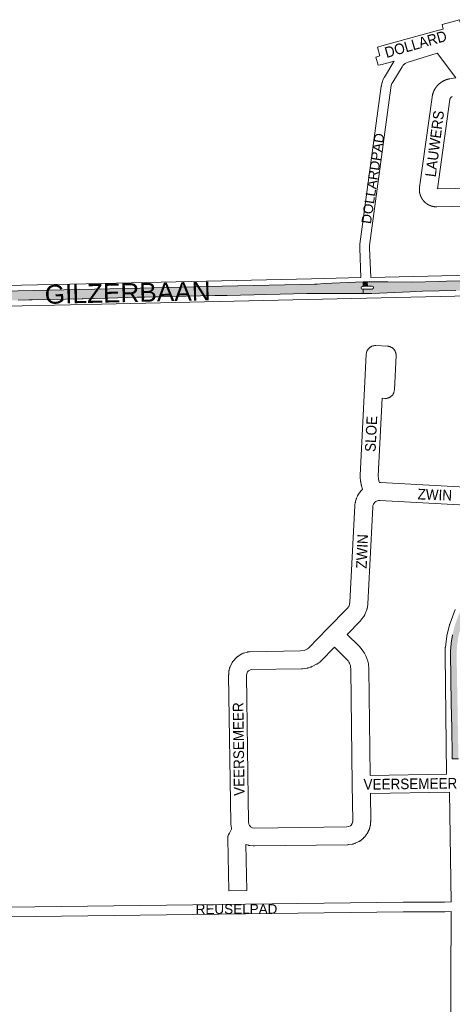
# Paper-space layout 'Layout1' of a CAD drawing. Header units: metres. Extents: x 123097 to 144122, y 392739 to 407589.
# Tile 126 of 256: x 130691 to 131004, y 395619 to 396334. Entities that reach past the tile are written whole.
import ezdxf
from ezdxf.enums import TextEntityAlignment as Align

# ---------------------------------------------------------------- set-up
doc = ezdxf.new("R2010")
doc.units = ezdxf.units.M
doc.header["$MEASUREMENT"] = 0
for name, color, linetype, lineweight in [('gs-anno-wegen algemeen tekst', 7, 'Continuous', 0), ('gs-knt-aanvullende hoofdweg', 7, 'Continuous', 0), ('gs-knt-fietspaden', 7, 'Continuous', 0), ('gs-knt-wegen algemeen', 7, 'Continuous', 0), ('gs-vlk-plantopografie wegen algemeen', 7, 'Continuous', 0), ('ir-ARC-asfalt-hoofdwegen-te inspecteren', 5, 'Continuous', 0)]:
    doc.layers.add(name, color=color, linetype=linetype, lineweight=lineweight)
doc.styles.add('Style-Arial', font='arial.ttf')

psp = doc.layouts.get("Layout1")

# ---------------------------------------------------------------- hatches: boundary and pattern name
at = {"layer": 'ir-ARC-asfalt-hoofdwegen-te inspecteren', "linetype": 'Continuous', "lineweight": 13}
for points in [[(130939.672, 396139.997), (130939.532, 396143.331), (130911.411, 396142.085), (130906.227, 396141.698), (130906.045, 396141.684), (130904.233, 396141.549), (130894.085, 396141.337), (130837.3, 396140.15), (130786.36, 396138.98), (130777.82, 396138.84), (130578.822, 396134.433), (130563.906, 396134.132), (130557.496, 396133.913), (130557.68, 396127.244), (130568.596, 396127.471), (130576.497, 396127.613), (130591.295, 396127.878), (130591.32, 396127.879), (130599.367, 396128.069), (130599.842, 396128.08), (130688.07, 396129.965), (130689.551, 396129.997), (130697.27, 396130.164), (130699.664, 396130.216), (130735.881, 396130.97), (130736.48, 396130.985), (130744.298, 396131.181), (130744.61, 396131.193), (130754.698, 396131.585), (130775.711, 396132.093), (130781.236, 396132.254), (130788.898, 396132.427), (130789.62, 396132.443), (130790.843, 396132.418), (130832.139, 396133.303), (130840.972, 396133.492), (130898.815, 396134.795), (130902.778, 396134.822), (130908.963, 396134.865), (130939.725, 396134.746), (130939.718, 396137.972), (130939.209, 396137.974), (130938.493, 396138.247), (130938.176, 396138.945), (130938.443, 396139.663), (130939.139, 396139.985)], [(130942.572, 396143.36), (130942.715, 396140.065), (130945.698, 396140.132), (130946.163, 396140.126), (130946.898, 396139.858), (130947.221, 396139.146), (130946.938, 396138.417), (130946.219, 396138.109), (130945.733, 396138.101), (130942.803, 396138.038), (130939.718, 396137.972), (130939.725, 396134.746), (130944.437, 396134.862), (130945.857, 396134.898), (130973.8, 396136.176), (130982.715, 396136.461), (131006.87, 396136.96), (131014.32, 396137), (131016.463, 396136.945), (131021.78, 396136.81), (131029.19, 396136.17), (131032.25, 396136.16), (131033.132, 396136.059), (131035.301, 396135.81), (131035.237, 396139.69), (131033.09, 396139.62), (131031.659, 396139.64), (131030.785, 396139.955), (131030.382, 396140.792), (131030.681, 396141.671), (131031.51, 396142.09), (131033.061, 396142.13), (131035.197, 396142.116), (131035.13, 396146.2), (131033.05, 396145.78), (131030.93, 396145.6), (131027.71, 396145.47), (131024.21, 396144.94), (131020.7, 396144.51), (131016.205, 396144.175), (131013.73, 396143.99), (131000, 396143.696), (130994.162, 396143.478), (130975.047, 396143.041), (130957.486, 396143.288), (130945.823, 396143.392)]]:
    psp.add_hatch(color=5, dxfattribs=at).paths.add_polyline_path(points, flags=0)
at = {"layer": 'ir-ARC-asfalt-hoofdwegen-te inspecteren', "linetype": 'Continuous', "lineweight": 13, "extrusion": (0, 0, -1)}
psp.add_hatch(color=5, dxfattribs=at).paths.add_polyline_path([(-131008.651, 395800.751), (-131007.38, 395873.714), (-131007.777, 395880.039), (-131008.753, 395886.3), (-131010.299, 395892.446), (-131012.402, 395898.424), (-131014.963, 395904.186), (-131018.052, 395909.683), (-131021.642, 395914.867), (-131025.702, 395919.692), (-131030.832, 395925.14), (-131035.574, 395930.93), (-131037.464, 395933.485), (-131041.1, 395939.634), (-131044.063, 395946.133), (-131046.319, 395952.911), (-131047.845, 395959.889), (-131048.621, 395966.99), (-131049.168, 395977.311), (-131044.698, 395977.539), (-131044.575, 395975.411), (-131044.536, 395974.215), (-131044.093, 395966.76), (-131043.753, 395963.354), (-131043.39, 395959.955), (-131042.044, 395954.309), (-131040.228, 395948.795), (-131037.956, 395943.453), (-131035.244, 395938.321), (-131032.918, 395935.053), (-131030.482, 395931.866), (-131028.334, 395929.231), (-131026.11, 395926.658), (-131024.136, 395924.494), (-131022.11, 395922.38), (-131018.341, 395917.82), (-131015.032, 395913.32), (-131014.838, 395913.056), (-131011.212, 395906.691), (-131008.207, 395900.011), (-131005.85, 395893.076), (-131004.343, 395887.166), (-131003.373, 395881.144), (-131002.95, 395875.06), (-131002.958, 395874.564), (-131003.258, 395854.954), (-131003.567, 395837.903), (-131003.897, 395819.281), (-131004.156, 395800.505), (-131004.202, 395799.471), (-131004.225, 395797.153), (-131008.712, 395797.224)], flags=0)

# ---------------------------------------------------------------- linework, layer by layer
at = {"layer": 'gs-knt-aanvullende hoofdweg', "color": 7, "linetype": 'Continuous', "flags": 128}
for points in [[(129584.913, 396116.783), (129633.649, 396117.525), (130527.251, 396137.59), (130527.269, 396137.59), (130738.81, 396141.834), (130902.054, 396145.591), (130938.058, 396146.402)], [(130945.078, 396146.557), (131038.101, 396148.545)], [(131038.33, 396133.527), (130942.059, 396131.469), (130739.145, 396126.818), (130739.123, 396126.818), (130527.58, 396122.574)], [(131003.352, 395693.419), (131002.246, 395773.03)], [(130970.111, 395513.201), (130980.314, 395524.945), (130982.316, 395527.382), (130985.954, 395532.656), (130988.956, 395538.258), (130990.849, 395542.804), (130990.958, 395543.053), (130991.076, 395543.298), (130993.105, 395547.323), (130994.925, 395551.36), (130998.042, 395559.67), (130999.262, 395563.688), (131001.274, 395572.254), (131002.542, 395580.923), (131002.988, 395587.142), (131003.383, 395686.395)]]:
    psp.add_lwpolyline(points, dxfattribs=at)
at = {"layer": 'gs-knt-fietspaden', "color": 7, "linetype": 'Continuous', "flags": 128}
for points in [[(130993.355, 396309.257), (130972.321, 396302.648), (130971.129, 396302.147), (130970.078, 396301.611), (130969.691, 396301.356), (130969.408, 396301.129), (130968.514, 396300.224), (130967.797, 396299.404), (130961.11, 396288.25), (130960.5, 396287.106), (130960.286, 396286.487), (130960.043, 396285.712), (130959.696, 396284.155), (130944.231, 396169.792), (130944.149, 396167.978), (130945.078, 396146.557)], [(130938.058, 396146.402), (130937.129, 396167.829), (130937.126, 396167.984), (130937.13, 396168.139), (130937.226, 396170.265), (130937.236, 396170.422), (130937.254, 396170.577), (130952.76, 396285.242), (130952.783, 396285.389), (130952.812, 396285.534), (130953.223, 396287.382), (130953.258, 396287.527), (130953.3, 396287.67), (130953.603, 396288.637), (130953.635, 396288.733), (130953.956, 396289.662), (130954.003, 396289.791), (130954.056, 396289.918), (130954.113, 396290.043), (130954.176, 396290.165), (130954.957, 396291.63), (130954.999, 396291.708), (130955.044, 396291.784), (130961.938, 396303.283), (130962.003, 396303.386)], [(130587.033, 395688.455), (130968.571, 395693.194), (130968.61, 395693.194), (130998.563, 395693.235), (131003.352, 395693.419)], [(131003.383, 395686.395), (130998.768, 395686.218), (130998.638, 395686.215), (130968.639, 395686.174), (130587.144, 395681.436), (130587.139, 395681.436), (130578.237, 395681.208), (130578.217, 395681.208), (130567.93, 395681.002), (130567.916, 395681.002), (130559.165, 395680.525), (130559.161, 395680.525), (130552.228, 395679.607), (130548.939, 395678.878), (130548.88, 395678.866), (130540.146, 395677.085), (130321.742, 395620.925), (130321.734, 395620.923), (130321.62, 395620.895), (130321.443, 395620.856)]]:
    psp.add_lwpolyline(points, dxfattribs=at)
at = {"layer": 'gs-knt-wegen algemeen', "color": 7, "linetype": 'Continuous', "flags": 128}
for points in [[(130962.003, 396303.386), (130956.693, 396301.915), (130956.641, 396301.901), (130953.388, 396301.029), (130950.478, 396300.539, -0.3428846), (130950.468, 396300.546), (130948.724, 396306.303, -0.3847469), (130948.731, 396306.315), (130951.719, 396307.219), (130950.01, 396313.593, -0.384025), (130950.016, 396313.605), (130953.243, 396314.47), (130994.546, 396325.912), (130994.633, 396325.935), (130997.747, 396326.751), (130996.841, 396330.126, -0.3840252), (130996.848, 396330.138), (131009.405, 396333.507, -0.3903793), (131009.416, 396333.501), (131011.087, 396327.276), (131011.158, 396326.983), (131011.199, 396326.773)], [(131002.246, 395773.03), (130944.845, 395772.19), (130945.085, 395752.137), (130945.082, 395751.833), (130945.064, 395751.53), (130944.904, 395749.568), (130944.878, 395749.305), (130944.84, 395749.042), (130944.792, 395748.782), (130944.733, 395748.523), (130944.383, 395747.119), (130944.303, 395746.829), (130944.21, 395746.542), (130944.104, 395746.26), (130943.563, 395744.918), (130943.457, 395744.67), (130943.341, 395744.428), (130943.215, 395744.19), (130943.08, 395743.957), (130942.935, 395743.731), (130941.329, 395741.331), (130941.174, 395741.11), (130941.01, 395740.896), (130940.838, 395740.689), (130940.657, 395740.489), (130940.468, 395740.296), (130939.433, 395739.285), (130939.213, 395739.08), (130938.985, 395738.886), (130938.748, 395738.702), (130937.582, 395737.843), (130937.362, 395737.688), (130937.135, 395737.541), (130936.902, 395737.404), (130936.664, 395737.277), (130936.421, 395737.16), (130933.795, 395735.962), (130933.52, 395735.844), (130933.239, 395735.739), (130932.954, 395735.647), (130932.666, 395735.568), (130932.373, 395735.502), (130932.078, 395735.45), (130929.224, 395735.013), (130928.927, 395734.974), (130928.627, 395734.95), (130928.327, 395734.939), (130860.775, 395734.023), (130860.507, 395734.025), (130860.238, 395734.038), (130859.97, 395734.062), (130857.397, 395734.347), (130857.086, 395734.389), (130856.778, 395734.446), (130856.472, 395734.517), (130856.171, 395734.604), (130854.789, 395735.036), (130854.534, 395735.122), (130854.492, 395735.138), (130855.191, 395701.754, -0.3275657), (130855.184, 395701.746), (130842.183, 395701.473, -0.3275669), (130842.175, 395701.481), (130841.382, 395739.284), (130841.383, 395739.592), (130841.399, 395739.901), (130841.429, 395740.208), (130841.474, 395740.514), (130841.533, 395740.817), (130841.606, 395741.117), (130841.693, 395741.413), (130841.795, 395741.704), (130841.91, 395741.991), (130842.039, 395742.271), (130842.18, 395742.546), (130842.335, 395742.813), (130842.502, 395743.073), (130842.681, 395743.323), (130844.265, 395746.156), (130844.187, 395746.44), (130844.121, 395746.733), (130844.069, 395747.028), (130843.632, 395749.882), (130843.593, 395750.179), (130843.569, 395750.478), (130843.558, 395750.777), (130842.087, 395857.879), (130842.09, 395858.188), (130842.108, 395858.497), (130842.269, 395860.473), (130842.295, 395860.737), (130842.333, 395860.999), (130842.381, 395861.26), (130842.44, 395861.519), (130842.79, 395862.923), (130842.861, 395863.184), (130842.943, 395863.442), (130843.035, 395863.697), (130843.138, 395863.947), (130843.252, 395864.193), (130844.514, 395866.79), (130844.651, 395867.056), (130844.8, 395867.316), (130844.961, 395867.569), (130845.133, 395867.813), (130845.316, 395868.05), (130845.51, 395868.278), (130847.432, 395870.432), (130847.636, 395870.651), (130847.851, 395870.861), (130848.075, 395871.06), (130848.308, 395871.249), (130848.55, 395871.427), (130848.799, 395871.594), (130851.237, 395873.142), (130851.493, 395873.297), (130851.756, 395873.44), (130852.026, 395873.57), (130852.301, 395873.688), (130852.582, 395873.793), (130852.867, 395873.886), (130855.634, 395874.711), (130855.92, 395874.789), (130856.21, 395874.854), (130856.503, 395874.906), (130856.797, 395874.945), (130857.093, 395874.97), (130857.39, 395874.981), (130894.237, 395875.569), (130896.74, 395875.894), (130897.315, 395876.072), (130899.383, 395877.136), (130899.932, 395877.552), (130914.123, 395892.009), (130928.038, 395906.272), (130928.12, 395906.379)]]:
    psp.add_lwpolyline(points, format="xyb", dxfattribs=at)
for points in [[(131006.925, 396291.397), (130993.595, 396308.916), (130993.43, 396309.143), (130993.355, 396309.257)], [(131050.905, 396198.914), (130993.099, 396197.726), (130993.046, 396197.726), (130992.962, 396197.725), (130992.877, 396197.725), (130992.793, 396197.725), (130992.708, 396197.726), (130992.623, 396197.727), (130992.539, 396197.73), (130992.454, 396197.732), (130992.372, 396197.735), (130992.287, 396197.739), (130992.203, 396197.744), (130992.118, 396197.748), (130992.034, 396197.754), (130991.949, 396197.76), (130991.865, 396197.767), (130991.781, 396197.774), (130991.698, 396197.782), (130991.614, 396197.79), (130991.53, 396197.799), (130991.446, 396197.808), (130991.362, 396197.818), (130991.278, 396197.829), (130991.194, 396197.84), (130991.111, 396197.852), (130991.029, 396197.864), (130990.945, 396197.877), (130990.861, 396197.89), (130990.778, 396197.904), (130990.695, 396197.919), (130990.612, 396197.934), (130990.528, 396197.95), (130990.445, 396197.966), (130990.364, 396197.983), (130990.282, 396198), (130990.199, 396198.018), (130990.116, 396198.036), (130990.034, 396198.055), (130989.952, 396198.075), (130989.869, 396198.095), (130989.788, 396198.116), (130989.707, 396198.137), (130989.626, 396198.159), (130989.544, 396198.181), (130989.463, 396198.204), (130989.381, 396198.228), (130989.3, 396198.252), (130989.219, 396198.276), (130989.139, 396198.301), (130989.06, 396198.326), (130988.979, 396198.353), (130988.899, 396198.379), (130988.819, 396198.407), (130988.739, 396198.434), (130988.659, 396198.463), (130988.58, 396198.492), (130988.501, 396198.521), (130988.423, 396198.551), (130988.344, 396198.581), (130988.266, 396198.612), (130988.187, 396198.644), (130988.109, 396198.676), (130988.031, 396198.708), (130987.953, 396198.742), (130987.876, 396198.775), (130987.8, 396198.809), (130987.723, 396198.843), (130987.646, 396198.879), (130987.569, 396198.915), (130987.493, 396198.951), (130987.417, 396198.988), (130987.341, 396199.025), (130987.265, 396199.063), (130987.191, 396199.1), (130987.116, 396199.139), (130987.041, 396199.179), (130986.967, 396199.218), (130986.892, 396199.259), (130986.818, 396199.3), (130986.744, 396199.341), (130986.671, 396199.383), (130986.599, 396199.424), (130986.526, 396199.467), (130986.454, 396199.511), (130986.381, 396199.554), (130986.309, 396199.599), (130986.238, 396199.643), (130986.166, 396199.689), (130986.095, 396199.735), (130986.026, 396199.78), (130985.955, 396199.826), (130985.885, 396199.874), (130985.815, 396199.921), (130985.746, 396199.969), (130985.676, 396200.018), (130985.607, 396200.067), (130985.539, 396200.117), (130985.472, 396200.166), (130985.404, 396200.216), (130985.337, 396200.267), (130985.269, 396200.318), (130985.203, 396200.37), (130985.136, 396200.423), (130985.07, 396200.475), (130985.004, 396200.529), (130984.94, 396200.581), (130984.875, 396200.635), (130984.811, 396200.69), (130984.746, 396200.744), (130984.682, 396200.8), (130984.619, 396200.856), (130984.555, 396200.912), (130984.493, 396200.968), (130984.432, 396201.024), (130984.369, 396201.082), (130984.308, 396201.14), (130984.247, 396201.198), (130984.186, 396201.257), (130984.125, 396201.316), (130984.065, 396201.376), (130984.006, 396201.435), (130983.948, 396201.495), (130983.889, 396201.555), (130983.83, 396201.617), (130983.772, 396201.678), (130983.715, 396201.74), (130983.657, 396201.802), (130983.601, 396201.865), (130983.544, 396201.928), (130983.49, 396201.99), (130983.434, 396202.054), (130983.379, 396202.118), (130983.324, 396202.183), (130983.27, 396202.248), (130983.217, 396202.313), (130983.163, 396202.379), (130983.11, 396202.445), (130983.059, 396202.51), (130983.007, 396202.577), (130982.956, 396202.644), (130982.905, 396202.711), (130982.854, 396202.779), (130982.804, 396202.847), (130982.754, 396202.916), (130982.705, 396202.984), (130982.657, 396203.052), (130982.609, 396203.122), (130982.561, 396203.191), (130982.514, 396203.261), (130982.467, 396203.332), (130982.421, 396203.403), (130982.375, 396203.474), (130982.329, 396203.545), (130982.285, 396203.615), (130982.241, 396203.687), (130982.197, 396203.759), (130982.154, 396203.832), (130982.111, 396203.905), (130982.068, 396203.978), (130982.026, 396204.051), (130981.985, 396204.125), (130981.944, 396204.197), (130981.904, 396204.272), (130981.864, 396204.346), (130981.824, 396204.421), (130981.786, 396204.496), (130981.747, 396204.571), (130981.709, 396204.647), (130981.672, 396204.723), (130981.635, 396204.797), (130981.599, 396204.874), (130981.563, 396204.95), (130981.528, 396205.027), (130981.493, 396205.104), (130981.458, 396205.181), (130981.425, 396205.259), (130981.391, 396205.337), (130981.359, 396205.413), (130981.327, 396205.491), (130981.295, 396205.57), (130981.264, 396205.648), (130981.233, 396205.727), (130981.203, 396205.806), (130981.174, 396205.885), (130981.145, 396205.965), (130981.117, 396206.043), (130981.089, 396206.123), (130981.061, 396206.202), (130981.034, 396206.283), (130981.008, 396206.363), (130980.982, 396206.444), (130980.957, 396206.524), (130980.932, 396206.605), (130980.909, 396206.685), (130980.885, 396206.766), (130980.862, 396206.847), (130980.839, 396206.929), (130980.817, 396207.01), (130980.796, 396207.092), (130980.775, 396207.174), (130980.755, 396207.256), (130980.735, 396207.337), (130980.716, 396207.419), (130980.697, 396207.502), (130980.679, 396207.584), (130980.662, 396207.667), (130980.645, 396207.75), (130980.628, 396207.833), (130980.613, 396207.916), (130980.598, 396207.997), (130980.583, 396208.081), (130980.569, 396208.164), (130980.555, 396208.248), (130980.542, 396208.331), (130980.53, 396208.415), (130980.518, 396208.499), (130980.506, 396208.582), (130980.496, 396208.664), (130980.485, 396208.748), (130980.476, 396208.832), (130980.467, 396208.917), (130980.458, 396209.001), (130980.45, 396209.085), (130980.443, 396209.169), (130980.436, 396209.254), (130980.43, 396209.336), (130980.424, 396209.42), (130980.419, 396209.505), (130980.415, 396209.589), (130980.411, 396209.674), (130980.407, 396209.758), (130980.405, 396209.843), (130980.402, 396209.927), (130980.401, 396210.01), (130980.4, 396210.095), (130980.399, 396210.179), (130980.399, 396210.264), (130980.4, 396210.349), (130980.401, 396210.433), (130980.403, 396210.518), (130980.405, 396210.602), (130980.408, 396210.685), (130980.411, 396210.77), (130980.415, 396210.854), (130980.42, 396210.938), (130980.425, 396211.023), (130980.431, 396211.107), (130980.437, 396211.192), (130980.444, 396211.276), (130980.451, 396211.358), (130980.459, 396211.443), (130980.468, 396211.527), (130980.477, 396211.611), (130980.487, 396211.695), (130980.497, 396211.779), (130980.508, 396211.863), (130980.519, 396211.946), (130980.531, 396212.028), (130989.656, 396277.398), (130989.676, 396277.549), (130989.698, 396277.701), (130989.721, 396277.851), (130989.745, 396278.001), (130989.771, 396278.151), (130989.799, 396278.301), (130989.828, 396278.451), (130989.858, 396278.599), (130989.89, 396278.749), (130989.923, 396278.898), (130989.958, 396279.046), (130989.994, 396279.193), (130990.032, 396279.341), (130990.071, 396279.488), (130990.112, 396279.635), (130990.154, 396279.781), (130990.198, 396279.927), (130990.243, 396280.073), (130990.29, 396280.218), (130990.337, 396280.361), (130990.387, 396280.506), (130990.438, 396280.65), (130990.49, 396280.793), (130990.544, 396280.935), (130990.599, 396281.077), (130990.656, 396281.219), (130990.714, 396281.36), (130990.773, 396281.499), (130990.833, 396281.639), (130990.896, 396281.779), (130990.959, 396281.917), (130991.024, 396282.054), (130991.09, 396282.192), (130991.158, 396282.328), (130991.227, 396282.465), (130991.297, 396282.599), (130991.369, 396282.733), (130991.442, 396282.867), (130991.516, 396283.001), (130991.591, 396283.132), (130991.667, 396283.26), (130991.668, 396283.263), (130991.671, 396283.267), (130991.747, 396283.395), (130991.827, 396283.525), (130991.907, 396283.653), (130991.989, 396283.782), (130992.073, 396283.909), (130992.158, 396284.036), (130992.243, 396284.161), (130992.33, 396284.286), (130992.419, 396284.411), (130992.509, 396284.534), (130992.599, 396284.655), (130992.691, 396284.777), (130992.785, 396284.898), (130992.879, 396285.018), (130992.974, 396285.135), (130993.071, 396285.253), (130993.169, 396285.37), (130993.269, 396285.486), (130993.368, 396285.6), (130993.47, 396285.713), (130993.573, 396285.826), (130993.677, 396285.938), (130993.78, 396286.048), (130993.887, 396286.158), (130993.994, 396286.266), (130994.102, 396286.374), (130994.21, 396286.479), (130994.321, 396286.585), (130994.432, 396286.689), (130994.545, 396286.793), (130994.657, 396286.894), (130994.772, 396286.995), (130994.887, 396287.095), (130995.003, 396287.193), (130995.12, 396287.29), (130995.238, 396287.386), (130995.358, 396287.481), (130995.478, 396287.575), (130995.598, 396287.667), (130995.72, 396287.759), (130995.843, 396287.849), (130995.967, 396287.938), (130996.091, 396288.025), (130996.216, 396288.112), (130996.343, 396288.197), (130996.471, 396288.281), (130996.597, 396288.363), (130996.727, 396288.445), (130996.856, 396288.525), (130996.987, 396288.604), (130997.117, 396288.681), (130997.249, 396288.757), (130997.382, 396288.832), (130997.516, 396288.906), (130997.649, 396288.978), (130997.784, 396289.049), (130997.92, 396289.118), (130998.057, 396289.187), (130998.193, 396289.253), (130998.33, 396289.319), (130998.469, 396289.383), (130998.608, 396289.446), (130998.746, 396289.506), (130998.887, 396289.567), (130999.028, 396289.625), (130999.169, 396289.682), (130999.31, 396289.738), (130999.453, 396289.792), (130999.596, 396289.845), (130999.74, 396289.897), (130999.882, 396289.946), (131000.027, 396289.995), (131000.172, 396290.042), (131000.318, 396290.088), (131000.462, 396290.132), (131000.609, 396290.175), (131000.756, 396290.216), (131000.903, 396290.256), (131001.05, 396290.294), (131001.198, 396290.331), (131001.346, 396290.367), (131001.495, 396290.401), (131001.643, 396290.433), (131001.792, 396290.464), (131001.942, 396290.494), (131002.092, 396290.522), (131006.925, 396291.397)], [(131004.276, 396277.681), (131004.232, 396277.669), (131004.188, 396277.656), (131004.145, 396277.643), (131004.101, 396277.629), (131004.058, 396277.614), (131004.015, 396277.598), (131003.973, 396277.581), (131003.931, 396277.563), (131003.889, 396277.545), (131003.848, 396277.525), (131003.807, 396277.505), (131003.766, 396277.484), (131003.726, 396277.462), (131003.687, 396277.44), (131003.647, 396277.416), (131003.609, 396277.392), (131003.57, 396277.367), (131003.533, 396277.342), (131003.495, 396277.315), (131003.459, 396277.288), (131003.423, 396277.26), (131003.387, 396277.231), (131003.352, 396277.202), (131003.318, 396277.172), (131003.284, 396277.141), (131003.251, 396277.11), (131003.218, 396277.078), (131003.186, 396277.045), (131003.155, 396277.012), (131003.125, 396276.978), (131003.095, 396276.943), (131003.066, 396276.908), (131003.037, 396276.872), (131003.01, 396276.836), (131002.982, 396276.799), (131002.956, 396276.762), (131002.931, 396276.724), (131002.906, 396276.686), (131002.882, 396276.647), (131002.859, 396276.608), (131002.836, 396276.568), (131002.815, 396276.528), (131002.794, 396276.487), (131002.774, 396276.446), (131002.755, 396276.404), (131002.737, 396276.363), (131002.719, 396276.32), (131002.703, 396276.278), (131002.687, 396276.235), (131002.672, 396276.192), (131002.658, 396276.148), (131002.645, 396276.105), (131002.632, 396276.061), (131002.621, 396276.017), (131002.61, 396275.972), (131002.601, 396275.928), (131002.592, 396275.883), (131002.584, 396275.838), (131002.577, 396275.793), (131002.571, 396275.747), (131002.558, 396275.643), (130993.5, 396210.757), (131057.109, 396212.064)], [(130939.22, 395992.987), (130938.461, 395995.403), (130938.395, 395995.626), (130938.337, 395995.851), (130938.287, 395996.078), (130937.851, 395998.258), (130937.806, 395998.512), (130937.77, 395998.767), (130937.435, 396001.587), (130937.409, 396001.862), (130937.394, 396002.139), (130937.39, 396002.415), (130937.399, 396002.692), (130940.674, 396065.955), (130941.894, 396090.852), (130941.916, 396091.161), (130941.954, 396091.468), (130942.005, 396091.774), (130942.072, 396092.076), (130942.152, 396092.376), (130942.247, 396092.671), (130942.356, 396092.961), (130942.478, 396093.245), (130942.614, 396093.524), (130942.763, 396093.796), (130942.924, 396094.06), (130943.098, 396094.316), (130943.284, 396094.564), (130943.482, 396094.803), (130943.691, 396095.032), (130943.91, 396095.251), (130944.14, 396095.459), (130944.379, 396095.656), (130944.627, 396095.841), (130944.884, 396096.014), (130945.149, 396096.175), (130945.421, 396096.323), (130945.7, 396096.458), (130945.985, 396096.58), (130946.275, 396096.688), (130946.57, 396096.782), (130946.87, 396096.862), (130947.173, 396096.927), (130947.478, 396096.978), (130947.786, 396097.014), (130948.095, 396097.036), (130948.405, 396097.043), (130948.714, 396097.035), (130957.286, 396096.615), (130957.604, 396096.592), (130957.921, 396096.553), (130958.236, 396096.498), (130958.548, 396096.428), (130958.856, 396096.343), (130959.159, 396096.243), (130959.458, 396096.128), (130959.75, 396095.998), (130960.035, 396095.855), (130960.313, 396095.697), (130960.583, 396095.526), (130960.844, 396095.342), (130961.096, 396095.146), (130961.338, 396094.937), (130961.57, 396094.717), (130961.79, 396094.486), (130961.999, 396094.244), (130962.195, 396093.992), (130962.379, 396093.73), (130962.55, 396093.46), (130962.708, 396093.183), (130962.852, 396092.897), (130962.981, 396092.605), (130963.096, 396092.307), (130963.196, 396092.004), (130963.282, 396091.696), (130963.352, 396091.384), (130963.406, 396091.069), (130963.446, 396090.752), (130963.469, 396090.433), (130963.477, 396090.114), (130963.469, 396089.795), (130962.249, 396064.888), (130962.227, 396064.579), (130962.189, 396064.272), (130962.138, 396063.966), (130962.071, 396063.664), (130961.991, 396063.364), (130961.896, 396063.069), (130961.787, 396062.779), (130961.665, 396062.495), (130961.529, 396062.216), (130961.38, 396061.944), (130961.219, 396061.68), (130961.045, 396061.424), (130960.859, 396061.176), (130960.661, 396060.937), (130960.452, 396060.708), (130960.233, 396060.489), (130960.003, 396060.281), (130959.764, 396060.084), (130959.516, 396059.899), (130959.259, 396059.726), (130958.994, 396059.565), (130958.722, 396059.417), (130958.443, 396059.282), (130958.158, 396059.16), (130957.868, 396059.052), (130957.573, 396058.958), (130957.273, 396058.878), (130956.97, 396058.813)], [(130956.97, 396058.813), (130956.665, 396058.762), (130956.357, 396058.726), (130956.048, 396058.704), (130955.738, 396058.697), (130955.429, 396058.705), (130953.342, 396058.807), (130950.43, 396002.572), (130950.669, 396000.559), (130950.986, 395998.974), (130951.392, 395997.682)], [(130951.392, 395997.682), (130951.859, 395997.688), (130952.076, 395997.688), (130952.293, 395997.68), (131044.517, 395992.749)], [(130928.122, 395906.383), (130929.192, 395907.801), (130929.79, 395909.242), (130930.039, 395910.796), (130933.621, 395980.861), (130933.64, 395981.132), (130933.671, 395981.402), (130933.923, 395983.264), (130933.96, 395983.505), (130934.007, 395983.745), (130934.062, 395983.983), (130934.126, 395984.219), (130934.547, 395985.657), (130934.635, 395985.934), (130934.735, 395986.206), (130934.847, 395986.474), (130935.456, 395987.843), (130935.567, 395988.079), (130935.687, 395988.31), (130935.816, 395988.536), (130935.954, 395988.757), (130936.1, 395988.972), (130937.835, 395991.408), (130937.997, 395991.626), (130938.168, 395991.838), (130938.348, 395992.042), (130939.169, 395992.934), (130939.22, 395992.987)], [(131040.569, 395979.922), (130951.816, 395984.667), (130950.947, 395984.655), (130950.684, 395984.618), (130949.222, 395984.254), (130948.723, 395984.029), (130948.476, 395983.82), (130948.205, 395983.525), (130947.086, 395981.954), (130946.92, 395981.58), (130946.759, 395981.031), (130946.61, 395979.925), (130943.024, 395909.781), (130943.008, 395909.547), (130942.984, 395909.315), (130942.951, 395909.083), (130942.525, 395906.424), (130942.47, 395906.124), (130942.4, 395905.826), (130942.317, 395905.532), (130942.22, 395905.242), (130942.109, 395904.958), (130940.899, 395902.043), (130940.789, 395901.792), (130940.668, 395901.546), (130940.536, 395901.305), (130940.395, 395901.07), (130940.244, 395900.841), (130940.083, 395900.618), (130938.517, 395898.544)], [(130928.12, 395906.379), (130928.122, 395906.383)], [(130928.12, 395906.379), (130928.122, 395906.383)], [(131000.1, 395786.02), (130999.001, 395872.579), (130999.001, 395872.752), (130999.005, 395872.925), (130999.206, 395877.904), (130999.225, 395878.194), (130999.256, 395878.483), (131000.248, 395886.085), (131000.282, 395886.318), (131000.326, 395886.55), (131000.377, 395886.78), (131002.192, 395894.252), (131002.25, 395894.472), (131002.315, 395894.69), (131002.388, 395894.905), (131006.243, 395905.695)], [(130938.512, 395898.537), (130938.185, 395898.103), (130938.015, 395897.886), (130937.835, 395897.677), (130937.647, 395897.476), (130927.961, 395887.548), (130936.779, 395878.868)], [(130938.517, 395898.544), (130938.516, 395898.541), (130938.512, 395898.537)], [(130938.517, 395898.544), (130938.516, 395898.541), (130938.512, 395898.537)], [(130936.779, 395878.868), (130938.204, 395877.333), (130939.485, 395875.676), (130940.613, 395873.912), (130941.578, 395872.053), (130942.373, 395870.116), (130942.991, 395868.115), (130943.428, 395866.066), (130943.465, 395865.812), (130943.492, 395865.556), (130943.71, 395863.026), (130943.726, 395862.787), (130943.733, 395862.547), (130944.686, 395785.209), (131000.1, 395786.02)], [(130859.459, 395747.217), (130861.002, 395747.047), (130927.7, 395747.951), (130929.214, 395748.183), (130930.401, 395748.725), (130930.658, 395748.914), (130930.886, 395749.137), (130931.74, 395750.412), (130931.859, 395750.708), (130931.971, 395751.157), (130932.063, 395752.285), (130931.748, 395778.525), (130930.717, 395862.147), (130930.545, 395864.15), (130930.341, 395865.02), (130930.062, 395865.87), (130929.712, 395866.692), (130929.291, 395867.481), (130928.803, 395868.231), (130928.253, 395868.936), (130927.644, 395869.59), (130918.855, 395878.243), (130908.89, 395868.092), (130908.662, 395867.871), (130908.424, 395867.661), (130908.177, 395867.464), (130906.796, 395866.418), (130906.568, 395866.252), (130906.332, 395866.097), (130906.09, 395865.951), (130905.842, 395865.817), (130902.767, 395864.236), (130902.514, 395864.113), (130902.256, 395864), (130901.993, 395863.899), (130901.726, 395863.81), (130900.073, 395863.295), (130899.803, 395863.217), (130899.529, 395863.15), (130899.252, 395863.096), (130898.973, 395863.054), (130895.545, 395862.61), (130895.302, 395862.583), (130895.058, 395862.565), (130894.813, 395862.557), (130858.495, 395861.977), (130857.454, 395861.667), (130856.545, 395861.09), (130855.829, 395860.287), (130855.259, 395859.114), (130855.202, 395858.885), (130855.11, 395857.748), (130856.57, 395751.407), (130856.802, 395749.892), (130857.289, 395748.826), (130857.843, 395748.134), (130857.987, 395748.008), (130859.323, 395747.26), (130859.452, 395747.218), (130859.455, 395747.218), (130859.459, 395747.217)]]:
    psp.add_lwpolyline(points, dxfattribs=at)
at = {"layer": 'gs-vlk-plantopografie wegen algemeen', "color": 7, "linetype": 'Continuous', "flags": 128}
for points in [[(130587.033, 395688.455), (130968.571, 395693.194), (130968.61, 395693.194), (130998.563, 395693.235), (131003.352, 395693.419)], [(131003.383, 395686.395), (130998.768, 395686.218), (130998.638, 395686.215), (130968.639, 395686.174), (130587.144, 395681.436), (130587.139, 395681.436), (130578.237, 395681.208), (130578.217, 395681.208), (130567.93, 395681.002), (130567.916, 395681.002), (130559.165, 395680.525), (130559.161, 395680.525), (130552.228, 395679.607), (130548.939, 395678.878), (130548.88, 395678.866), (130540.146, 395677.085), (130321.742, 395620.925), (130321.734, 395620.923), (130321.62, 395620.895), (130321.443, 395620.856)]]:
    psp.add_lwpolyline(points, dxfattribs=at)
at = {"layer": 'ir-ARC-asfalt-hoofdwegen-te inspecteren', "color": 5, "linetype": 'Continuous', "lineweight": 13, "flags": 128}
for points in [[(130689.551, 396129.997), (130697.27, 396130.164), (130699.664, 396130.216), (130735.881, 396130.97), (130736.48, 396130.985), (130744.298, 396131.181), (130744.61, 396131.193), (130754.698, 396131.585), (130775.711, 396132.093), (130781.236, 396132.254), (130788.898, 396132.427), (130789.62, 396132.443), (130790.843, 396132.418), (130832.139, 396133.303), (130840.972, 396133.492), (130898.815, 396134.795), (130902.778, 396134.822), (130908.963, 396134.865), (130939.725, 396134.746), (130939.718, 396137.972), (130939.209, 396137.974), (130938.493, 396138.247), (130938.176, 396138.945), (130938.443, 396139.663), (130939.139, 396139.985), (130939.672, 396139.997), (130939.532, 396143.331), (130911.411, 396142.085), (130906.227, 396141.698), (130906.045, 396141.684), (130904.233, 396141.549), (130894.085, 396141.337), (130837.3, 396140.15), (130786.36, 396138.98), (130777.82, 396138.84), (130578.822, 396134.433)], [(131013.73, 396143.99), (131000, 396143.696), (130994.162, 396143.478), (130975.047, 396143.041), (130957.486, 396143.288), (130945.823, 396143.392), (130942.572, 396143.36), (130942.715, 396140.065), (130945.698, 396140.132), (130946.163, 396140.126), (130946.898, 396139.858), (130947.221, 396139.146), (130946.938, 396138.417), (130946.219, 396138.109), (130945.733, 396138.101), (130942.803, 396138.038), (130939.718, 396137.972), (130939.725, 396134.746), (130944.437, 396134.862), (130945.857, 396134.898), (130973.8, 396136.176), (130982.715, 396136.461), (131006.87, 396136.96)]]:
    psp.add_lwpolyline(points, dxfattribs=at)
at = {"layer": 'ir-ARC-asfalt-hoofdwegen-te inspecteren', "color": 5, "linetype": 'Continuous', "lineweight": 13}
psp.add_lwpolyline([(130939.672, 396139.997), (130942.715, 396140.065), (130942.572, 396143.36), (130939.532, 396143.331)], close=True, dxfattribs=at)
psp.add_lwpolyline([(131004.343, 395887.166), (131003.373, 395881.144), (131002.95, 395875.06), (131002.958, 395874.564), (131003.258, 395854.954), (131003.567, 395837.903), (131003.897, 395819.281), (131004.156, 395800.505), (131004.202, 395799.471), (131004.225, 395797.153), (131008.712, 395797.224)], dxfattribs=at)
psp.add_solid([(130939.672, 396139.997), (130942.715, 396140.065), (130939.532, 396143.331), (130942.572, 396143.36)], dxfattribs=at)

# ---------------------------------------------------------------- texts
at = {"layer": 'gs-anno-wegen algemeen tekst', "color": 7, "style": 'Style-Arial', "width": 0.909091}
for s, rotation, p in [('DOLLARD', 15.911597, (130977.728, 396315.729)), ('LAUWERS', 82.654334, (130991.5, 396243.496)), ('SLOE', 87.21925, (130945.372, 396032.968)), ('ZWIN', 357.79375, (130991.594, 395988.87)), ('ZWIN', 87.443794, (130938.855, 395947.726)), ('VEERSEMEER', 90.7391, (130849.333, 395804.332)), ('VEERSEMEER', 0.7391, (130973.875, 395779.126))]:
    psp.add_text(s, height=7.7, rotation=rotation, dxfattribs=at).set_placement(p, align=Align.MIDDLE_CENTER)
at = {"layer": 'gs-anno-wegen algemeen tekst', "color": 7, "style": 'Style-Arial'}
for s, height, rotation, p in [('DOLLARDPAD', 7, 81.428153, (130946.675, 396218.311)), ('GILZERBAAN', 13.6, 1.224515, (130768.844, 396135.42)), ('REUSELPAD', 7, 0.1375, (130847.795, 395688.262))]:
    psp.add_text(s, height=height, rotation=rotation, dxfattribs=at).set_placement(p, align=Align.MIDDLE_CENTER)

doc.saveas('drawing.dxf')
